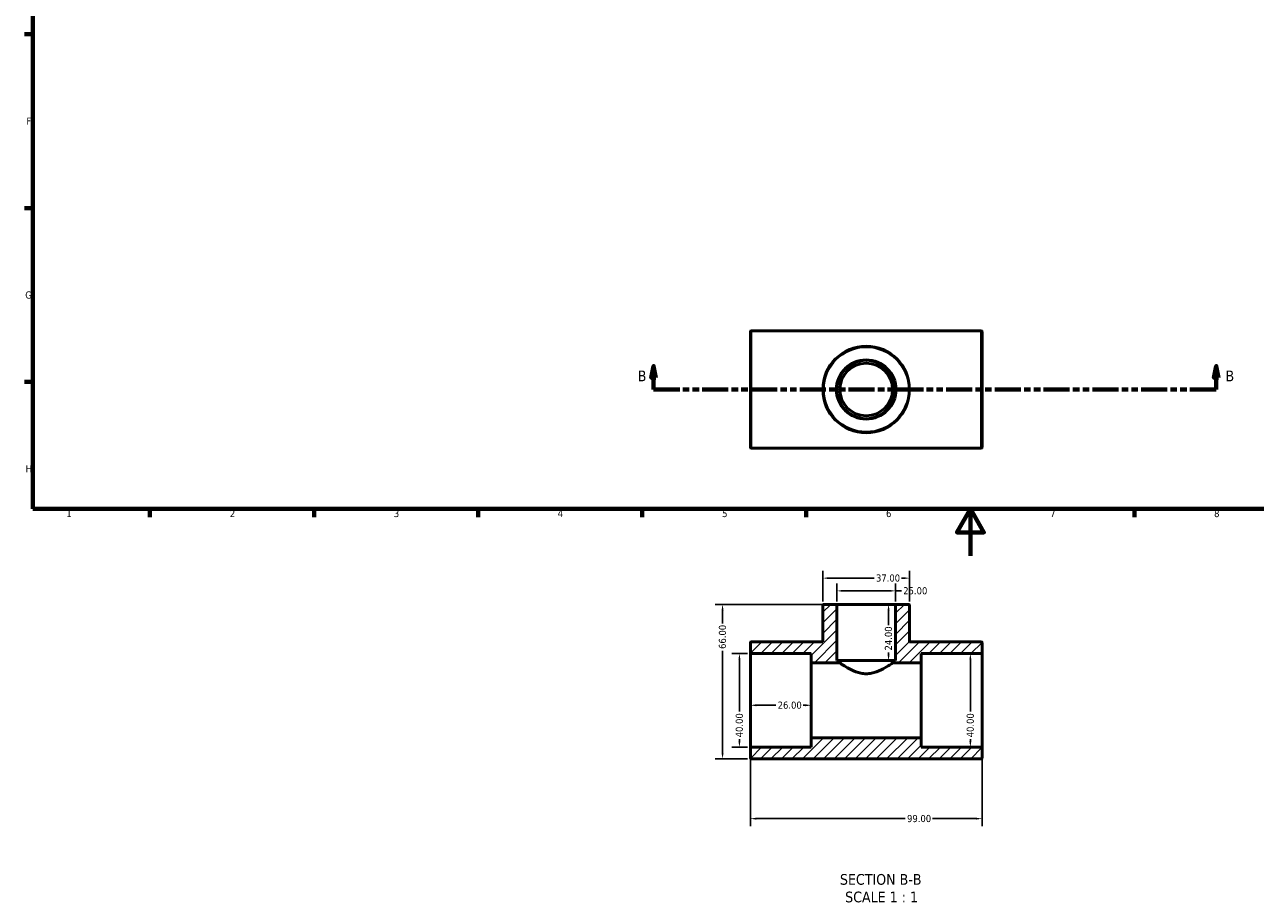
# Model space of a CAD drawing. Header units: millimetres. Extents: x 0 to 895, y -147 to 594.
# Tile 1 of 3: x 17 to 542, y -147 to 227. Entities that reach past the tile are written whole.
import ezdxf

# ---------------------------------------------------------------- set-up
doc = ezdxf.new("R2010")
doc.units = ezdxf.units.MM
doc.linetypes.add('DOUBLE_DASH_CHAIN', pattern=[1.2403, 0.6614, -0.0827, 0.1654, -0.0827, 0.1654, -0.0827])
for name, color, linetype, lineweight in [('Border (ANSI)', 7, 'Continuous', 70), ('Dimension (ANSI)', 7, 'Continuous', 25), ('Hatch (ANSI)', 7, 'Continuous', 18), ('Section Line (ANSI)', 7, 'DOUBLE_DASH_CHAIN', 70), ('Symbol (ANSI)', 7, 'Continuous', 25), ('Visible (ANSI)', 7, 'Continuous', 50), ('Visible Narrow (ANSI)', 7, 'Continuous', 35)]:
    doc.layers.add(name, color=color, linetype=linetype, lineweight=lineweight)
doc.styles.add('Label Text (ANSI)', font='tahoma.ttf')
doc.styles.add('Note Text (ANSI)', font='tahoma.ttf')
doc.dimstyles.new('Default - mm (ANSI)', dxfattribs={"dimtxt": 3.048, "dimasz": 2.5, "dimexe": 3.175, "dimexo": 1.6002, "dimgap": 0.8, "dimtad": 0, "dimtoh": 1, "dimrnd": 1e-08, "dimzin": 4, "dimdsep": 46, "dimtxsty": 'Note Text (ANSI)', "dimcen": 0.09, "dimdle": 10, "dimclrd": 256, "dimclre": 256, "dimclrt": 256, "dimadec": 1, "dimazin": 1, "dimtfac": 1, "dimtofl": 0, "dimtmove": 0, "dimatfit": 3, "dimfxl": 1, "dimtolj": 1, "dimtzin": 4, "dimlwd": -1, "dimlwe": -1, "dimarcsym": 0})

# ---------------------------------------------------------------- blocks, each defined once
blk = doc.blocks.new('Borders Default Border')
at = {"layer": 'Border (ANSI)'}
for p, q in [((20, 222.75), (16.55, 222.75)), ((20, 148.5), (16.55, 148.5)), ((20, 74.25), (16.55, 74.25)), ((70.08, 20), (70.08, 16.55)), ((140.17, 20), (140.17, 16.55)), ((210.25, 20), (210.25, 16.55)), ((280.33, 20), (280.33, 16.55)), ((350.42, 20), (350.42, 16.55)), ((490.58, 20), (490.58, 16.55))]:
    blk.add_line(p, q, dxfattribs=at)
at = {"layer": 'Border (ANSI)', "flags": 128}
for points in [[(20, 20), (20, 574), (821, 574), (821, 20), (20, 20)], [(420.5, 0), (420.5, 20), (414.73, 10), (426.27, 10), (420.5, 20)]]:
    blk.add_lwpolyline(points, dxfattribs=at)
at = {"layer": 'Border (ANSI)', "char_height": 3.05, "attachment_point": 7, "style": 'Note Text (ANSI)'}
for s, insert in [('F', (17.29, 184.1)), ('G', (16.81, 109.79)), ('H', (16.97, 35.6)), ('1', (34.35, 16.55)), ('2', (104.2, 16.55)), ('3', (174.26, 16.49)), ('4', (244.23, 16.55)), ('5', (314.48, 16.49)), ('6', (384.49, 16.49)), ('7', (454.6, 16.55)), ('8', (524.63, 16.48))]:
    blk.add_mtext(s, dxfattribs=dict(at, insert=insert))
blk = doc.blocks.new('2dTransSection0')
at = {"layer": 'Section Line (ANSI)', "linetype": 'Continuous'}
for p, q in [((285.19, 81.03), (284.19, 76.03)), ((285.19, 76.03), (285.19, 81.03)), ((286.19, 76.03), (285.19, 81.03)), ((525.53, 81.03), (524.53, 76.03)), ((525.53, 76.03), (525.53, 81.03)), ((526.53, 76.03), (525.53, 81.03)), ((284.19, 76.03), (286.19, 76.03)), ((285.19, 71.03), (285.19, 76.03)), ((524.53, 76.03), (526.53, 76.03)), ((525.53, 71.03), (525.53, 76.03)), ((285.19, 71.03), (296.42, 71.03)), ((514.3, 71.03), (525.53, 71.03))]:
    blk.add_line(p, q, dxfattribs=at)
at = {"layer": 'Section Line (ANSI)', "linetype": 'DOUBLE_DASH_CHAIN', "ltscale": 16.792896}
blk.add_line((285.19, 71.03), (525.53, 71.03), dxfattribs=at)
at = {"layer": 'Section Line (ANSI)', "linetype": 'Continuous', "flags": 128}
for points in [[(286.19, 76.03), (285.19, 81.03), (284.19, 76.03), (286.19, 76.03)], [(526.53, 76.03), (525.53, 81.03), (524.53, 76.03), (526.53, 76.03)]]:
    blk.add_lwpolyline(points, dxfattribs=at)
at = {"layer": 'Section Line (ANSI)'}
for points in [[(286.19, 76.03), (285.19, 81.03), (284.19, 76.03), (286.19, 76.03)], [(526.53, 76.03), (525.53, 81.03), (524.53, 76.03), (526.53, 76.03)]]:
    blk.add_solid(points, dxfattribs=at)
at = {"layer": 'Section Line (ANSI)', "char_height": 4.57, "attachment_point": 7, "style": 'Label Text (ANSI)'}
for insert in [(278.44, 74.53), (529.49, 74.53)]:
    blk.add_mtext('B', dxfattribs=dict(at, insert=insert))
blk = doc.blocks.new('*D7')
at = {"layer": 'Defpoints', "color": 0, "transparency": 16777216}
for p in [(326.53, -61.73), (352.53, -61.73), (352.53, -63.82)]:
    blk.add_point(p, dxfattribs=at)
at = {"layer": 'Dimension (ANSI)', "transparency": 16777216}
for p, q in [((329.03, -63.82), (337.41, -63.82)), ((350.03, -63.82), (349.04, -63.82))]:
    blk.add_line(p, q, dxfattribs=at)
for points in [[(329.03, -63.41), (329.03, -64.24), (326.53, -63.82)], [(350.03, -63.41), (350.03, -64.24), (352.53, -63.82)]]:
    blk.add_solid(points, dxfattribs=at)
at = {"layer": 'Dimension (ANSI)', "transparency": 16777216, "insert": (338.21, -62.24), "char_height": 3.048, "attachment_point": 1, "style": 'Note Text (ANSI)'}
blk.add_mtext('\\A1;26.00', dxfattribs=at)
blk = doc.blocks.new('*D8')
at = {"layer": 'Defpoints', "color": 0, "transparency": 16777216}
for p in [(326.53, -82.13), (425.53, -82.13), (425.53, -112.24)]:
    blk.add_point(p, dxfattribs=at)
at = {"layer": 'Dimension (ANSI)', "transparency": 16777216}
for p, q in [((326.53, -83.73), (326.53, -115.42)), ((425.53, -83.73), (425.53, -115.42)), ((329.03, -112.24), (392.67, -112.24)), ((423.03, -112.24), (404.39, -112.24))]:
    blk.add_line(p, q, dxfattribs=at)
for points in [[(329.03, -111.83), (329.03, -112.66), (326.53, -112.24)], [(423.03, -111.83), (423.03, -112.66), (425.53, -112.24)]]:
    blk.add_solid(points, dxfattribs=at)
at = {"layer": 'Dimension (ANSI)', "transparency": 16777216, "insert": (393.47, -110.66), "char_height": 3.048, "attachment_point": 1, "style": 'Note Text (ANSI)'}
blk.add_mtext('\\A1;99.00', dxfattribs=at)
blk = doc.blocks.new('*D9')
at = {"layer": 'Defpoints', "color": 0, "transparency": 16777216}
for p in [(376.03, -20.73), (376.03, -44.73), (385.57, -44.73)]:
    blk.add_point(p, dxfattribs=at)
at = {"layer": 'Dimension (ANSI)', "transparency": 16777216}
for p, q in [((385.57, -23.23), (385.57, -29.61)), ((385.57, -42.23), (385.57, -41.24))]:
    blk.add_line(p, q, dxfattribs=at)
for points in [[(385.15, -23.23), (385.99, -23.23), (385.57, -20.73)], [(385.15, -42.23), (385.99, -42.23), (385.57, -44.73)]]:
    blk.add_solid(points, dxfattribs=at)
at = {"layer": 'Dimension (ANSI)', "transparency": 16777216, "insert": (383.98, -40.44), "char_height": 3.048, "attachment_point": 1, "rotation": 90, "style": 'Note Text (ANSI)'}
blk.add_mtext('\\A1;24.00', dxfattribs=at)
blk = doc.blocks.new('*D10')
at = {"layer": 'Defpoints', "color": 0, "transparency": 16777216}
for p in [(314.67, -20.73), (363.13, -20.73), (326.93, -86.73)]:
    blk.add_point(p, dxfattribs=at)
at = {"layer": 'Dimension (ANSI)', "transparency": 16777216}
for p, q in [((361.53, -20.73), (311.5, -20.73)), ((314.67, -23.23), (314.67, -28.89)), ((314.67, -84.23), (314.67, -40.57)), ((325.33, -86.73), (311.5, -86.73))]:
    blk.add_line(p, q, dxfattribs=at)
for points in [[(314.25, -23.23), (315.09, -23.23), (314.67, -20.73)], [(314.25, -84.23), (315.09, -84.23), (314.67, -86.73)]]:
    blk.add_solid(points, dxfattribs=at)
at = {"layer": 'Dimension (ANSI)', "transparency": 16777216, "insert": (313.08, -39.77), "char_height": 3.048, "attachment_point": 1, "rotation": 90, "style": 'Note Text (ANSI)'}
blk.add_mtext('\\A1;66.00', dxfattribs=at)
blk = doc.blocks.new('*D11')
at = {"layer": 'Defpoints', "color": 0, "transparency": 16777216}
for p in [(420.51, -41.73), (420.51, -81.73), (420.51, -81.73)]:
    blk.add_point(p, dxfattribs=at)
at = {"layer": 'Dimension (ANSI)', "transparency": 16777216}
for p, q in [((420.51, -44.23), (420.51, -66.54)), ((420.51, -79.23), (420.51, -78.31))]:
    blk.add_line(p, q, dxfattribs=at)
for points in [[(420.1, -44.23), (420.93, -44.23), (420.51, -41.73)], [(420.1, -79.23), (420.93, -79.23), (420.51, -81.73)]]:
    blk.add_solid(points, dxfattribs=at)
at = {"layer": 'Dimension (ANSI)', "transparency": 16777216, "insert": (418.93, -77.51), "char_height": 3.048, "attachment_point": 1, "rotation": 90, "style": 'Note Text (ANSI)'}
blk.add_mtext('\\A1;40.00', dxfattribs=at)
blk = doc.blocks.new('*D12')
at = {"layer": 'Defpoints', "color": 0, "transparency": 16777216}
for p in [(326.93, -41.73), (321.87, -81.73), (326.93, -81.73)]:
    blk.add_point(p, dxfattribs=at)
at = {"layer": 'Dimension (ANSI)', "transparency": 16777216}
for p, q in [((325.33, -41.73), (318.69, -41.73)), ((321.87, -44.23), (321.87, -66.54)), ((321.87, -79.23), (321.87, -78.31)), ((325.33, -81.73), (318.69, -81.73))]:
    blk.add_line(p, q, dxfattribs=at)
for points in [[(321.45, -44.23), (322.29, -44.23), (321.87, -41.73)], [(321.45, -79.23), (322.29, -79.23), (321.87, -81.73)]]:
    blk.add_solid(points, dxfattribs=at)
at = {"layer": 'Dimension (ANSI)', "transparency": 16777216, "insert": (320.28, -77.51), "char_height": 3.048, "attachment_point": 1, "rotation": 90, "style": 'Note Text (ANSI)'}
blk.add_mtext('\\A1;40.00', dxfattribs=at)
blk = doc.blocks.new('*D13')
at = {"layer": 'Defpoints', "color": 0, "transparency": 16777216}
for p in [(388.53, -14.97), (363.53, -21.13), (388.53, -21.13)]:
    blk.add_point(p, dxfattribs=at)
at = {"layer": 'Dimension (ANSI)', "transparency": 16777216}
for p, q in [((363.53, -19.53), (363.53, -11.79)), ((366.03, -14.97), (386.03, -14.97)), ((388.53, -19.53), (388.53, -11.79)), ((388.53, -14.97), (391.03, -14.97))]:
    blk.add_line(p, q, dxfattribs=at)
for points in [[(366.03, -14.55), (366.03, -15.39), (363.53, -14.97)], [(386.03, -14.55), (386.03, -15.39), (388.53, -14.97)]]:
    blk.add_solid(points, dxfattribs=at)
at = {"layer": 'Dimension (ANSI)', "transparency": 16777216, "insert": (391.83, -13.38), "char_height": 3.048, "attachment_point": 1, "style": 'Note Text (ANSI)'}
blk.add_mtext('\\A1;25.00', dxfattribs=at)
blk = doc.blocks.new('*D14')
at = {"layer": 'Defpoints', "color": 0, "transparency": 16777216}
for p in [(394.53, -9.53), (357.53, -21.13), (394.53, -21.13)]:
    blk.add_point(p, dxfattribs=at)
at = {"layer": 'Dimension (ANSI)', "transparency": 16777216}
for p, q in [((357.53, -19.53), (357.53, -6.36)), ((360.03, -9.53), (379.39, -9.53)), ((392.03, -9.53), (391.05, -9.53)), ((394.53, -19.53), (394.53, -6.36))]:
    blk.add_line(p, q, dxfattribs=at)
for points in [[(360.03, -9.12), (360.03, -9.95), (357.53, -9.53)], [(392.03, -9.12), (392.03, -9.95), (394.53, -9.53)]]:
    blk.add_solid(points, dxfattribs=at)
at = {"layer": 'Dimension (ANSI)', "transparency": 16777216, "insert": (380.19, -7.95), "char_height": 3.048, "attachment_point": 1, "style": 'Note Text (ANSI)'}
blk.add_mtext('\\A1;37.00', dxfattribs=at)

msp = doc.modelspace()

# ---------------------------------------------------------------- hatches: boundary and pattern name
at = {"layer": 'Hatch (ANSI)'}
h = msp.add_hatch(dxfattribs=at)
h.set_pattern_fill('ANSI31', color=256, scale=25.4, style=0)
h.set_pattern_definition([(45, (0, 0), (-2.245064, 2.245064), [])])
edge = h.paths.add_edge_path()
edge.add_ellipse((425.131, -82.132), major_axis=(0.4, 0), ratio=1, start_angle=0, end_angle=90)
edge.add_line((425.131, -81.732), (399.531, -81.732))
edge.add_line((399.531, -81.732), (399.531, -77.732))
edge.add_line((399.531, -77.732), (352.531, -77.732))
edge.add_line((352.531, -77.732), (352.531, -81.732))
edge.add_line((352.531, -81.732), (326.931, -81.732))
edge.add_ellipse((326.931, -82.132), major_axis=(0, 0.4), ratio=1, start_angle=0, end_angle=90)
edge.add_line((326.531, -82.132), (326.531, -86.332))
edge.add_ellipse((326.931, -86.332), major_axis=(-0.4, 0), ratio=1, start_angle=0, end_angle=90)
edge.add_line((326.931, -86.732), (425.131, -86.732))
edge.add_ellipse((425.131, -86.332), major_axis=(0, -0.4), ratio=1, start_angle=0, end_angle=90)
edge.add_line((425.531, -86.332), (425.531, -82.132))
edge = h.paths.add_edge_path()
edge.add_ellipse((388.931, -21.132), major_axis=(0, 0.4), ratio=1, start_angle=0, end_angle=90)
edge.add_line((388.531, -21.132), (388.531, -44.732))
edge.add_line((388.531, -44.732), (387.281, -44.732))
edge.add_line((387.281, -44.732), (387.281, -45.732))
edge.add_line((387.281, -45.732), (399.531, -45.732))
edge.add_line((399.531, -45.732), (399.531, -41.732))
edge.add_line((399.531, -41.732), (425.131, -41.732))
edge.add_ellipse((425.131, -41.332), major_axis=(0, -0.4), ratio=1, start_angle=0, end_angle=90)
edge.add_line((425.531, -41.332), (425.531, -37.132))
edge.add_ellipse((425.131, -37.132), major_axis=(0.4, 0), ratio=1, start_angle=0, end_angle=90)
edge.add_line((425.131, -36.732), (394.531, -36.732))
edge.add_line((394.531, -36.732), (394.531, -21.132))
edge.add_ellipse((394.131, -21.132), major_axis=(0.4, 0), ratio=1, start_angle=0, end_angle=90)
edge.add_line((394.131, -20.732), (388.931, -20.732))
edge = h.paths.add_edge_path()
edge.add_ellipse((363.131, -21.132), major_axis=(0.4, 0), ratio=1, start_angle=0, end_angle=90)
edge.add_line((363.131, -20.732), (357.931, -20.732))
edge.add_ellipse((357.931, -21.132), major_axis=(0, 0.4), ratio=1, start_angle=0, end_angle=90)
edge.add_line((357.531, -21.132), (357.531, -36.732))
edge.add_line((357.531, -36.732), (326.931, -36.732))
edge.add_ellipse((326.931, -37.132), major_axis=(0, 0.4), ratio=1, start_angle=0, end_angle=90)
edge.add_line((326.531, -37.132), (326.531, -41.332))
edge.add_ellipse((326.931, -41.332), major_axis=(-0.4, 0), ratio=1, start_angle=0, end_angle=90)
edge.add_line((326.931, -41.732), (352.531, -41.732))
edge.add_line((352.531, -41.732), (352.531, -45.732))
edge.add_line((352.531, -45.732), (364.781, -45.732))
edge.add_line((364.781, -45.732), (364.781, -44.732))
edge.add_line((364.781, -44.732), (363.531, -44.732))
edge.add_line((363.531, -44.732), (363.531, -21.132))

# ---------------------------------------------------------------- linework, layer by layer
at = {"layer": 'Visible (ANSI)'}
for p, q in [((326.531, 46.429), (326.531, 95.629)), ((326.931, 96.029), (425.131, 96.029)), ((425.531, 95.629), (425.531, 46.429)), ((326.931, 46.029), (425.131, 46.029)), ((363.131, -20.732), (357.931, -20.732)), ((388.931, -20.732), (363.131, -20.732)), ((394.131, -20.732), (388.931, -20.732)), ((357.531, -21.132), (357.531, -36.732)), ((363.531, -44.732), (363.531, -21.132)), ((388.531, -21.132), (388.531, -44.732)), ((394.531, -36.732), (394.531, -21.132)), ((357.531, -36.732), (326.931, -36.732)), ((425.131, -36.732), (394.531, -36.732)), ((326.531, -37.132), (326.531, -41.332)), ((326.531, -41.332), (326.531, -82.132)), ((326.931, -41.732), (352.531, -41.732)), ((352.531, -41.732), (352.531, -45.732)), ((399.531, -45.732), (399.531, -41.732)), ((399.531, -41.732), (425.131, -41.732)), ((425.531, -41.332), (425.531, -37.132)), ((425.531, -82.132), (425.531, -41.332)), ((352.531, -45.732), (364.781, -45.732)), ((352.531, -77.732), (352.531, -45.732)), ((364.781, -44.732), (363.531, -44.732)), ((364.781, -45.732), (364.781, -44.732)), ((387.281, -44.732), (364.781, -44.732)), ((388.531, -44.732), (387.281, -44.732)), ((387.281, -44.732), (387.281, -45.732)), ((387.281, -45.732), (399.531, -45.732)), ((399.531, -77.732), (399.531, -45.732)), ((399.531, -77.732), (352.531, -77.732)), ((352.531, -77.732), (352.531, -81.732)), ((399.531, -81.732), (399.531, -77.732)), ((326.531, -82.132), (326.531, -86.332)), ((352.531, -81.732), (326.931, -81.732)), ((425.131, -81.732), (399.531, -81.732)), ((425.531, -86.332), (425.531, -82.132)), ((326.931, -86.732), (425.131, -86.732))]:
    msp.add_line(p, q, dxfattribs=at)
for radius in [18.5, 12.5, 11.25]:
    msp.add_circle((376.031, 71.029), radius, dxfattribs=at)
for centre, start, end in [((326.931, 95.629), 90, 180), ((425.131, 95.629), 0, 90), ((326.931, 46.429), 180, 270), ((425.131, 46.429), 270, 0), ((357.931, -21.132), 90, 180), ((363.131, -21.132), 0, 90), ((388.931, -21.132), 90, 180), ((394.131, -21.132), 0, 90), ((326.931, -37.132), 90, 180), ((425.131, -37.132), 0, 90), ((326.931, -41.332), 180, 270), ((425.131, -41.332), 270, 0), ((326.931, -82.132), 90, 180), ((425.131, -82.132), 0, 90), ((326.931, -86.332), 180, 270), ((425.131, -86.332), 270, 0)]:
    msp.add_arc(centre, 0.4, start, end, dxfattribs=at)
msp.add_open_spline([(364.781, -45.732), (364.781, -45.732), (364.854, -45.784), (365.153, -45.992), (365.378, -46.148), (366.253, -46.737), (367.113, -47.298), (369.054, -48.41), (370.281, -49.049), (372.335, -49.787), (373.056, -49.995), (374.531, -50.28), (375.285, -50.355), (376.777, -50.355), (377.531, -50.28), (379.006, -49.995), (379.727, -49.787), (381.781, -49.049), (383.009, -48.41), (384.949, -47.298), (385.809, -46.737), (386.684, -46.148), (386.91, -45.992), (387.208, -45.784), (387.281, -45.732), (387.281, -45.732)], degree=3, knots=[1.776804, 1.776804, 1.776804, 1.776804, 1.9972686, 1.9972686, 2.2177332, 2.2177332, 2.6586624, 2.6586624, 3.1061352, 3.1061352, 3.3298716, 3.3298716, 3.553608, 3.553608, 3.7773444, 3.7773444, 4.0010808, 4.0010808, 4.4485536, 4.4485536, 4.8894828, 4.8894828, 5.1099474, 5.1099474, 5.330412, 5.330412, 5.330412, 5.330412], dxfattribs=at)
at = {"layer": 'Visible Narrow (ANSI)'}
for p, q in [((326.931, 95.721), (326.931, 46.337)), ((425.131, 46.337), (425.131, 95.721))]:
    msp.add_line(p, q, dxfattribs=at)
for radius in [18.1, 12.9]:
    msp.add_circle((376.031, 71.029), radius, dxfattribs=at)

# ---------------------------------------------------------------- block references
msp.add_blockref('Borders Default Border', (0, 0))
at = {"layer": 'Section Line (ANSI)'}
msp.add_blockref('2dTransSection0', (0, 0), dxfattribs=at)

# ---------------------------------------------------------------- texts
at = {"layer": 'Symbol (ANSI)', "char_height": 4.572, "attachment_point": 7, "style": 'Label Text (ANSI)'}
for s, insert in [('SECTION B-B', (364.806, -140.547)), ('SCALE 1 : 1', (367.029, -148.06))]:
    msp.add_mtext(s, dxfattribs=dict(at, insert=insert))

# ---------------------------------------------------------------- dimensions: what is measured, and where the dimension line sits
at = {"layer": 'Dimension (ANSI)'}
for base, p1, p2, angle, override, picture, middle in [((394.531, -9.535), (357.531, -21.132), (394.531, -21.132), 180, {"dimtoh": 0, "dimdec": 2, "dimtp": 0, "dimtm": 0, "dimtdec": 2, "dimatfit": 1}, '*D14', (385.222, -9.535)), ((314.671, -20.732), (326.931, -86.732), (363.131, -20.732), 270, {"dimtoh": 0, "dimdec": 2, "dimtp": 0, "dimtm": 0, "dimtdec": 2, "dimatfit": 1}, '*D10', (314.671, -34.732)), ((385.569, -44.732), (376.031, -20.732), (376.031, -44.732), 270, {"dimtoh": 0, "dimdec": 2, "dimse1": 1, "dimse2": 1, "dimtp": 0, "dimtm": 0, "dimtdec": 2, "dimatfit": 1}, '*D9', (385.569, -35.423)), ((321.87, -81.732), (326.931, -41.732), (326.931, -81.732), 270, {"dimtoh": 0, "dimdec": 2, "dimtp": 0, "dimtm": 0, "dimtdec": 2, "dimatfit": 1}, '*D12', (321.87, -72.423)), ((420.512, -81.732), (420.512, -41.732), (420.512, -81.732), 270, {"dimtoh": 0, "dimdec": 2, "dimse1": 1, "dimse2": 1, "dimtp": 0, "dimtm": 0, "dimtdec": 2, "dimatfit": 1}, '*D11', (420.512, -72.423))]:
    dim = msp.add_linear_dim(base=base, p1=p1, p2=p2, angle=angle, dimstyle='Default - mm (ANSI)', override=override, dxfattribs=at)
    dim.commit()
    dim.dimension.update_dxf_attribs({"geometry": picture, "text_midpoint": middle, "dimtype": 160})
for base, p1, p2, override, picture, middle in [((388.531, -14.969), (363.531, -21.132), (388.531, -21.132), {"dimtoh": 0, "dimdec": 2, "dimtp": 0, "dimtm": 0, "dimtdec": 2, "dimatfit": 2}, '*D13', (396.846, -14.969)), ((352.531, -63.823), (326.531, -61.732), (352.531, -61.732), {"dimtoh": 0, "dimdec": 2, "dimse1": 1, "dimse2": 1, "dimtp": 0, "dimtm": 0, "dimtdec": 2, "dimatfit": 1}, '*D7', (343.222, -63.823)), ((425.531, -112.242), (326.531, -82.132), (425.531, -82.132), {"dimtoh": 0, "dimdec": 2, "dimtp": 0, "dimtm": 0, "dimtdec": 2, "dimatfit": 1}, '*D8', (398.531, -112.242))]:
    dim = msp.add_linear_dim(base=base, p1=p1, p2=p2, dimstyle='Default - mm (ANSI)', override=override, dxfattribs=at)
    dim.commit()
    dim.dimension.update_dxf_attribs({"geometry": picture, "text_midpoint": middle, "dimtype": 160})

doc.saveas('drawing.dxf')
